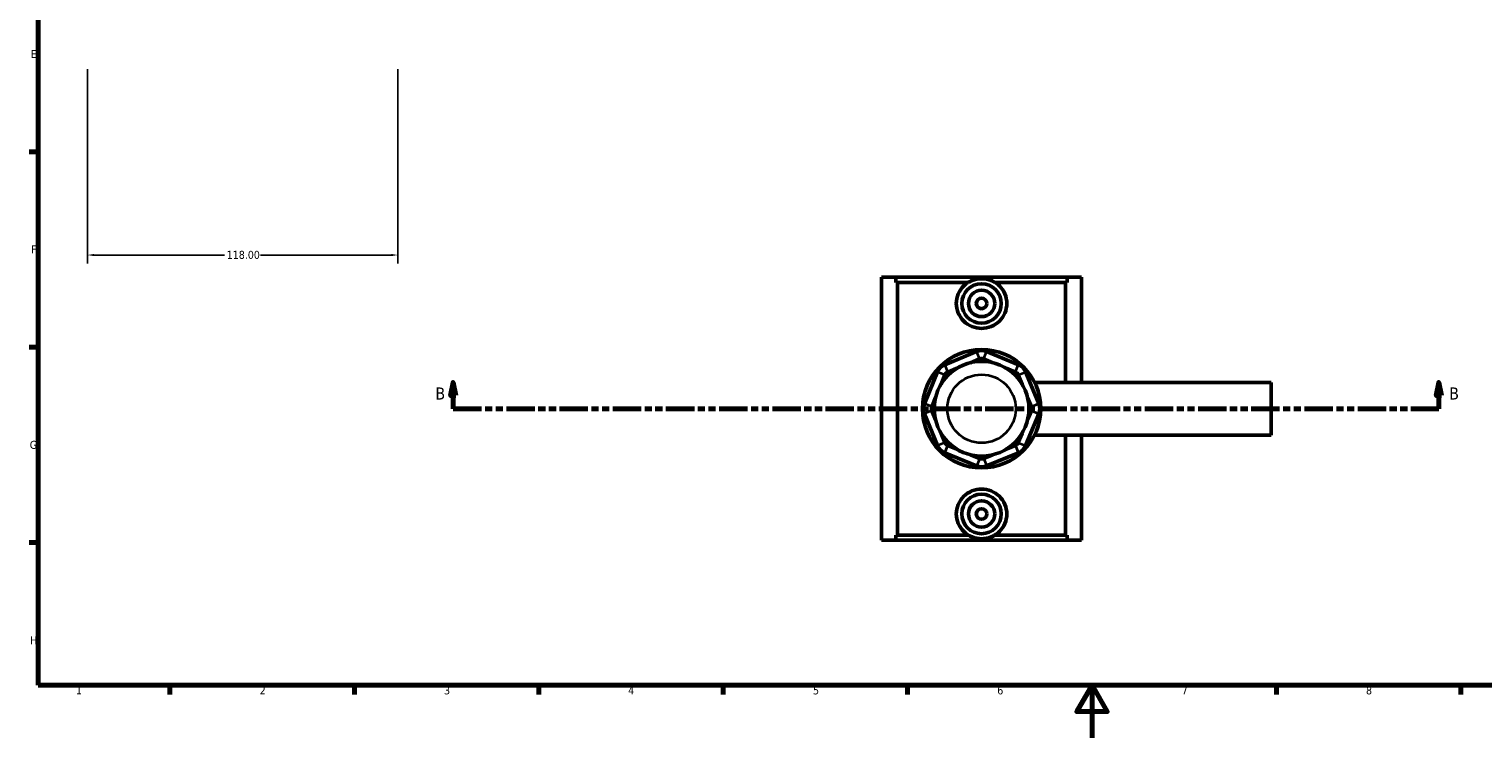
# Model space of a CAD drawing. Header units: millimetres. Extents: x 0 to 898, y -421 to 939.
# Tile 2 of 5: x 17 to 569, y 0 to 269. Entities that reach past the tile are written whole.
import ezdxf

# ---------------------------------------------------------------- set-up
doc = ezdxf.new("R2010")
doc.units = ezdxf.units.MM
doc.linetypes.add('DOUBLE_DASH_CHAIN', pattern=[1.2403, 0.6614, -0.0827, 0.1654, -0.0827, 0.1654, -0.0827])
for name, color, linetype, lineweight in [('Border (ANSI)', 7, 'Continuous', 70), ('Dimension (ANSI)', 7, 'Continuous', 25), ('Section Line (ANSI)', 7, 'DOUBLE_DASH_CHAIN', 70), ('Visible (ANSI)', 7, 'Continuous', 50), ('Visible Narrow (ANSI)', 7, 'Continuous', 35)]:
    doc.layers.add(name, color=color, linetype=linetype, lineweight=lineweight)
doc.styles.add('Label Text (ANSI)', font='tahoma.ttf')
doc.styles.add('Note Text (ANSI)', font='tahoma.ttf')
doc.dimstyles.new('Default - mm (ANSI)', dxfattribs={"dimtxt": 3.048, "dimasz": 2.5, "dimexe": 3.175, "dimexo": 1.6002, "dimgap": 0.8, "dimtad": 0, "dimtoh": 1, "dimrnd": 1e-08, "dimzin": 4, "dimdsep": 46, "dimtxsty": 'Note Text (ANSI)', "dimcen": 0.09, "dimdle": 10, "dimclrd": 256, "dimclre": 256, "dimclrt": 256, "dimadec": 1, "dimazin": 1, "dimtfac": 1, "dimtofl": 0, "dimtmove": 0, "dimatfit": 3, "dimfxl": 1, "dimtolj": 1, "dimtzin": 4, "dimlwd": -1, "dimlwe": -1, "dimarcsym": 0})

# ---------------------------------------------------------------- blocks, each defined once
blk = doc.blocks.new('Borders Default Border')
at = {"layer": 'Border (ANSI)'}
for p, q in [((20, 222.75), (16.55, 222.75)), ((20, 148.5), (16.55, 148.5)), ((20, 74.25), (16.55, 74.25)), ((70.08, 20), (70.08, 16.55)), ((140.17, 20), (140.17, 16.55)), ((210.25, 20), (210.25, 16.55)), ((280.33, 20), (280.33, 16.55)), ((350.42, 20), (350.42, 16.55)), ((490.58, 20), (490.58, 16.55)), ((560.67, 20), (560.67, 16.55))]:
    blk.add_line(p, q, dxfattribs=at)
at = {"layer": 'Border (ANSI)', "flags": 128}
for points in [[(20, 20), (20, 574), (821, 574), (821, 20), (20, 20)], [(420.5, 0), (420.5, 20), (414.73, 10), (426.27, 10), (420.5, 20)]]:
    blk.add_lwpolyline(points, dxfattribs=at)
at = {"layer": 'Border (ANSI)', "color": 230, "true_color": 0xff0080, "char_height": 3.05, "attachment_point": 7, "style": 'Note Text (ANSI)'}
for s, insert in [('E', (17.21, 258.35)), ('F', (17.29, 184.1)), ('G', (16.81, 109.79)), ('H', (16.97, 35.6)), ('1', (34.35, 16.55)), ('2', (104.2, 16.55)), ('3', (174.26, 16.49)), ('4', (244.23, 16.55)), ('5', (314.48, 16.49)), ('6', (384.49, 16.49)), ('7', (454.6, 16.55)), ('8', (524.63, 16.48))]:
    blk.add_mtext(s, dxfattribs=dict(at, insert=insert))
blk = doc.blocks.new('2dTransSection0')
at = {"layer": 'Section Line (ANSI)', "linetype": 'Continuous'}
for p, q in [((177.71, 135.1), (176.71, 130.1)), ((177.71, 130.1), (177.71, 135.1)), ((178.71, 130.1), (177.71, 135.1)), ((552.3, 135.1), (551.3, 130.1)), ((552.3, 130.1), (552.3, 135.1)), ((553.3, 130.1), (552.3, 135.1)), ((176.71, 130.1), (178.71, 130.1)), ((177.71, 125.1), (177.71, 130.1)), ((551.3, 130.1), (553.3, 130.1)), ((552.3, 125.1), (552.3, 130.1)), ((177.71, 125.1), (188.33, 125.1)), ((541.69, 125.1), (552.3, 125.1))]:
    blk.add_line(p, q, dxfattribs=at)
at = {"layer": 'Section Line (ANSI)', "linetype": 'DOUBLE_DASH_CHAIN', "ltscale": 16.303146}
blk.add_line((177.71, 125.1), (552.3, 125.1), dxfattribs=at)
at = {"layer": 'Section Line (ANSI)', "linetype": 'Continuous', "flags": 128}
for points in [[(178.71, 130.1), (177.71, 135.1), (176.71, 130.1), (178.71, 130.1)], [(553.3, 130.1), (552.3, 135.1), (551.3, 130.1), (553.3, 130.1)]]:
    blk.add_lwpolyline(points, dxfattribs=at)
at = {"layer": 'Section Line (ANSI)'}
for points in [[(178.71, 130.1), (177.71, 135.1), (176.71, 130.1), (178.71, 130.1)], [(553.3, 130.1), (552.3, 135.1), (551.3, 130.1), (553.3, 130.1)]]:
    blk.add_solid(points, dxfattribs=at)
at = {"layer": 'Section Line (ANSI)', "char_height": 4.57, "attachment_point": 7, "style": 'Label Text (ANSI)'}
for insert in [(170.96, 128.6), (556.26, 128.6)]:
    blk.add_mtext('B', dxfattribs=dict(at, insert=insert))
blk = doc.blocks.new('*D8')
at = {"layer": 'Defpoints', "color": 0, "transparency": 16777216}
for p in [(38.72, 255.76), (156.72, 255.76), (156.72, 183.5)]:
    blk.add_point(p, dxfattribs=at)
at = {"layer": 'Dimension (ANSI)', "transparency": 16777216}
for p, q in [((38.72, 254.16), (38.72, 180.33)), ((156.72, 254.16), (156.72, 180.33)), ((41.22, 183.5), (90.88, 183.5)), ((154.22, 183.5), (104.56, 183.5))]:
    blk.add_line(p, q, dxfattribs=at)
for points in [[(41.22, 183.92), (41.22, 183.09), (38.72, 183.5)], [(154.22, 183.92), (154.22, 183.09), (156.72, 183.5)]]:
    blk.add_solid(points, dxfattribs=at)
at = {"layer": 'Dimension (ANSI)', "color": 230, "true_color": 0xff0080, "transparency": 16777216, "insert": (91.68, 185.1), "char_height": 3.048, "attachment_point": 1, "style": 'Note Text (ANSI)'}
blk.add_mtext('\\A1;118.00', dxfattribs=at)

msp = doc.modelspace()

# ---------------------------------------------------------------- linework, layer by layer
at = {"layer": 'Visible (ANSI)'}
for p, q in [((340.531, 175.101), (345.976, 175.101)), ((340.531, 175.101), (340.531, 75.101)), ((345.976, 175.101), (411.087, 175.101)), ((345.976, 173.101), (345.976, 175.101)), ((373.51, 173.101), (345.976, 173.101)), ((346.638, 77.101), (346.638, 173.101)), ((411.087, 173.101), (383.552, 173.101)), ((410.425, 135.101), (410.425, 173.101)), ((411.087, 175.101), (411.087, 173.101)), ((411.087, 175.101), (416.531, 175.101)), ((416.531, 175.101), (416.531, 135.101)), ((376.618, 146.808), (364.535, 141.803)), ((374.273, 142.59), (377.766, 144.036)), ((379.297, 144.036), (382.789, 142.59)), ((392.528, 141.803), (380.445, 146.808)), ((361.829, 139.097), (356.824, 127.014)), ((365.683, 139.031), (369.175, 140.478)), ((387.887, 140.478), (391.38, 139.031)), ((400.239, 127.014), (395.234, 139.097)), ((363.154, 134.456), (364.6, 137.949)), ((392.462, 137.949), (393.909, 134.456)), ((398.687, 135.101), (488.531, 135.101)), ((488.531, 115.101), (488.531, 135.101)), ((359.595, 125.866), (361.042, 129.358)), ((396.02, 129.358), (397.467, 125.866)), ((356.824, 123.187), (361.829, 111.104)), ((361.042, 120.843), (359.595, 124.335)), ((395.234, 111.104), (400.239, 123.187)), ((397.467, 124.335), (396.02, 120.843)), ((364.6, 112.252), (363.154, 115.745)), ((369.175, 109.723), (365.683, 111.17)), ((391.38, 111.17), (387.887, 109.723)), ((393.909, 115.745), (392.462, 112.252)), ((398.687, 115.101), (488.531, 115.101)), ((410.425, 77.101), (410.425, 115.101)), ((416.531, 115.101), (416.531, 75.101)), ((364.535, 108.398), (376.618, 103.393)), ((377.766, 106.165), (374.273, 107.611)), ((382.789, 107.611), (379.297, 106.165)), ((380.445, 103.393), (392.528, 108.398)), ((345.976, 75.101), (340.531, 75.101)), ((373.51, 77.101), (345.976, 77.101)), ((345.976, 75.101), (345.976, 77.101)), ((345.976, 75.101), (411.087, 75.101)), ((411.087, 77.101), (383.552, 77.101)), ((411.087, 77.101), (411.087, 75.101)), ((416.531, 75.101), (411.087, 75.101))]:
    msp.add_line(p, q, dxfattribs=at)
for centre, radius in [((378.531, 165.101), 7.5), ((378.531, 165.101), 5), ((378.531, 165.101), 2), ((378.531, 125.101), 22.5), ((378.531, 125.101), 18), ((378.531, 85.101), 7.5), ((378.531, 85.101), 5), ((378.531, 85.101), 2)]:
    msp.add_circle(centre, radius, dxfattribs=at)
for centre, radius, start, end in [((378.531, 142.189), 5, 67.5, 112.5), ((378.531, 142.189), 2, 67.5, 112.5), ((366.448, 137.184), 5, 112.5, 157.5), ((366.448, 137.184), 2, 112.5, 157.5), ((390.614, 137.184), 2, 22.5, 67.5), ((390.614, 137.184), 5, 22.5, 67.5), ((361.443, 125.101), 5, 157.5, 202.5), ((361.443, 125.101), 2, 157.5, 202.5), ((395.619, 125.101), 2, 337.5, 22.5), ((395.619, 125.101), 5, 337.5, 22.5), ((366.448, 113.017), 5, 202.5, 247.5), ((366.448, 113.017), 2, 202.5, 247.5), ((390.614, 113.017), 2, 292.5, 337.5), ((390.614, 113.017), 5, 292.5, 337.5), ((378.531, 108.012), 2, 247.5, 292.5), ((378.531, 108.012), 5, 247.5, 292.5)]:
    msp.add_arc(centre, radius, start, end, dxfattribs=at)
for points, knots in [([(388.126, 165.101), (388.126, 163.894), (387.878, 162.614), (386.885, 160.274), (386.141, 159.213), (384.438, 157.547), (383.366, 156.827), (381.014, 155.869), (379.734, 155.632), (377.329, 155.632), (376.049, 155.869), (373.697, 156.827), (372.624, 157.547), (370.922, 159.213), (370.177, 160.274), (369.184, 162.614), (368.936, 163.894), (368.936, 166.307), (369.184, 167.587), (370.177, 169.927), (370.922, 170.988), (372.253, 172.291), (372.801, 172.726), (373.4, 173.101)], [0, 0, 0, 0, 0.3620479, 0.3620479, 0.7240958, 0.7240958, 1.0848668, 1.0848668, 1.4456378, 1.4456378, 1.8064088, 1.8064088, 2.1671798, 2.1671798, 2.5292277, 2.5292277, 2.8912756, 2.8912756, 3.2533235, 3.2533235, 3.6153714, 3.6153714, 3.8185957, 3.8185957, 3.8185957, 3.8185957]), ([(383.552, 173.101), (383.113, 173.369), (382.648, 173.605), (380.998, 174.277), (379.726, 174.512), (377.336, 174.512), (376.065, 174.277), (374.414, 173.605), (373.949, 173.369), (373.51, 173.101)], [3.8024015, 3.8024015, 3.8024015, 3.8024015, 3.9501428, 3.9501428, 4.3085801, 4.3085801, 4.6670174, 4.6670174, 4.8147588, 4.8147588, 4.8147588, 4.8147588]), ([(383.662, 173.101), (384.261, 172.726), (384.809, 172.291), (386.141, 170.988), (386.885, 169.927), (387.878, 167.587), (388.126, 166.307), (388.126, 165.101)], [4.85523109, 4.85523109, 4.85523109, 4.85523109, 5.05845541, 5.05845541, 5.42050331, 5.42050331, 5.78255121, 5.78255121, 5.78255121, 5.78255121]), ([(373.4, 77.101), (372.801, 77.475), (372.253, 77.91), (370.922, 79.213), (370.177, 80.274), (369.184, 82.614), (368.936, 83.894), (368.936, 85.101), (368.936, 86.307), (369.184, 87.587), (370.177, 89.927), (370.922, 90.988), (372.624, 92.654), (373.697, 93.374), (376.049, 94.332), (377.329, 94.569), (379.734, 94.569), (381.014, 94.332), (383.366, 93.374), (384.438, 92.654), (386.141, 90.988), (386.885, 89.927), (387.878, 87.587), (388.126, 86.307), (388.126, 85.101)], [4.8552311, 4.8552311, 4.8552311, 4.8552311, 5.0584554, 5.0584554, 5.4205033, 5.4205033, 5.7825512, 5.7825512, 5.7825512, 6.1445991, 6.1445991, 6.506647, 6.506647, 6.867418, 6.867418, 7.228189, 7.228189, 7.58896, 7.58896, 7.949731, 7.949731, 8.3117789, 8.3117789, 8.6738268, 8.6738268, 8.6738268, 8.6738268]), ([(388.126, 85.101), (388.126, 83.894), (387.878, 82.614), (386.885, 80.274), (386.141, 79.213), (384.809, 77.91), (384.261, 77.475), (383.662, 77.101)], [2.8912756, 2.8912756, 2.8912756, 2.8912756, 3.2533235, 3.2533235, 3.6153714, 3.6153714, 3.81859573, 3.81859573, 3.81859573, 3.81859573]), ([(373.51, 77.101), (373.949, 76.832), (374.414, 76.597), (376.065, 75.924), (377.336, 75.689), (379.726, 75.689), (380.998, 75.924), (382.648, 76.597), (383.113, 76.832), (383.552, 77.101)], [3.8024015, 3.8024015, 3.8024015, 3.8024015, 3.9501428, 3.9501428, 4.3085801, 4.3085801, 4.6670174, 4.6670174, 4.8147588, 4.8147588, 4.8147588, 4.8147588])]:
    msp.add_open_spline(points, degree=3, knots=knots, dxfattribs=at)
at = {"layer": 'Visible Narrow (ANSI)'}
for p, q in [((377.708, 144.175), (376.675, 146.669)), ((379.354, 144.175), (380.387, 146.669)), ((364.462, 138.006), (361.967, 139.04)), ((364.592, 141.664), (365.625, 139.17)), ((391.437, 139.17), (392.47, 141.664)), ((392.601, 138.006), (395.095, 139.04)), ((359.457, 125.923), (356.962, 126.957)), ((359.457, 124.278), (356.962, 123.245)), ((397.606, 125.923), (400.1, 126.957)), ((397.606, 124.278), (400.1, 123.245)), ((364.462, 112.195), (361.967, 111.161)), ((365.625, 111.031), (364.592, 108.537)), ((391.437, 111.031), (392.47, 108.537)), ((392.601, 112.195), (395.095, 111.161)), ((377.708, 106.026), (376.675, 103.532)), ((379.354, 106.026), (380.387, 103.532))]:
    msp.add_line(p, q, dxfattribs=at)
msp.add_circle((378.531, 125.101), 13, dxfattribs=at)

# ---------------------------------------------------------------- block references
msp.add_blockref('Borders Default Border', (0, 0))
at = {"layer": 'Section Line (ANSI)'}
msp.add_blockref('2dTransSection0', (0, 0), dxfattribs=at)

# ---------------------------------------------------------------- dimensions: what is measured, and where the dimension line sits
at = {"layer": 'Dimension (ANSI)'}
dim = msp.add_linear_dim(base=(156.715, 183.504), p1=(38.715, 255.757), p2=(156.715, 255.757), dimstyle='Default - mm (ANSI)', override={"dimtoh": 0, "dimdec": 2, "dimtp": 0, "dimtm": 0, "dimtdec": 2, "dimatfit": 1}, dxfattribs=at)
dim.commit()
dim.dimension.update_dxf_attribs({"geometry": '*D8', "text_midpoint": (97.715, 183.504), "dimtype": 160})

doc.saveas('drawing.dxf')
